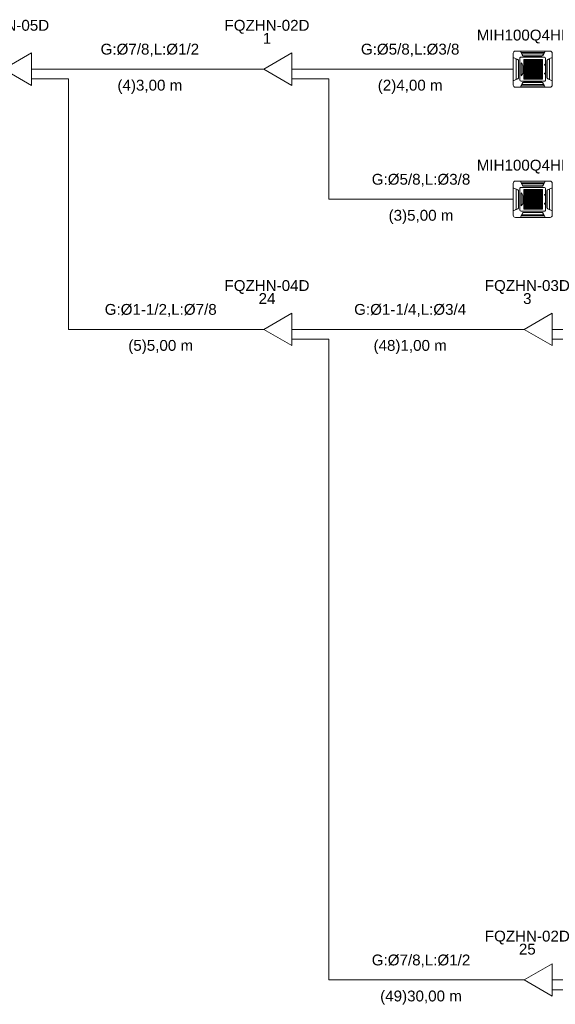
# Model space of a CAD drawing. Header units: millimetres. Extents: x -11664 to 30758, y -32204 to 1096.
# Tile 13 of 15: x 8150 to 13088, y -10604 to -1524. Entities that reach past the tile are written whole.
import ezdxf

# ---------------------------------------------------------------- set-up
doc = ezdxf.new("R2010")
doc.units = ezdxf.units.MM
for name, color, linetype, lineweight in [('CONDENSADORA_PAVIMENTO_SUPERIOR_dwg', 8, 'Continuous', 18), ('EQUIPMENT', 7, 'Continuous', 18), ('PIPE_VRF', 7, 'Continuous', 18)]:
    doc.layers.add(name, color=color, linetype=linetype, lineweight=lineweight)
doc.styles.add('Arial', font='arial.ttf', dxfattribs={"height": 100})

# ---------------------------------------------------------------- blocks, each defined once
blk = doc.blocks.new('CONDENSADORA_PAVIMENTO_SUPERIOR_dwg__U9-1129958-15 - FLUXOGRAMA PAVIMENTO SUPERIOR')
at = {"layer": 'EQUIPMENT'}
for p, q in [((10300, -1980), (10400, -1980)), ((10659.8, -1980), (10800, -1980)), ((10659.6, -2070), (10800, -2070))]:
    blk.add_line(p, q, dxfattribs=at)
at = {"layer": 'EQUIPMENT', "flags": 128}
blk.add_lwpolyline([(10659.8, -1830), (10659.8, -2130), (10400, -1980)], close=True, dxfattribs=at)
at = {"layer": 'EQUIPMENT', "char_height": 100, "attachment_point": 2, "line_spacing_factor": 0.941778, "style": 'Arial'}
for s, insert, width in [('FQZHN-02D', (10430, -1525.5), 934.12), ('1', (10430, -1645.5), 93.045)]:
    blk.add_mtext(s, dxfattribs=dict(at, insert=insert, width=width))
blk = doc.blocks.new('CONDENSADORA_PAVIMENTO_SUPERIOR_dwg__U12-1129959-15 - FLUXOGRAMA PAVIMENTO SUPERIOR')
at = {"layer": 'EQUIPMENT'}
for p, q in [((7900, -1980), (8000, -1980)), ((8259.8, -1980), (8400, -1980)), ((8259.6, -2070), (8400, -2070))]:
    blk.add_line(p, q, dxfattribs=at)
at = {"layer": 'EQUIPMENT', "flags": 128}
blk.add_lwpolyline([(8259.8, -1830), (8259.8, -2130), (8000, -1980)], close=True, dxfattribs=at)
at = {"layer": 'EQUIPMENT', "char_height": 100, "attachment_point": 2, "line_spacing_factor": 0.941778, "style": 'Arial'}
for s, insert, width in [('FQZHN-05D', (8030, -1525.5), 934.12), ('2', (8030, -1645.5), 93.045)]:
    blk.add_mtext(s, dxfattribs=dict(at, insert=insert, width=width))
blk = doc.blocks.new('CONDENSADORA_PAVIMENTO_SUPERIOR_dwg__U13-1129960-15 - FLUXOGRAMA PAVIMENTO SUPERIOR')
at = {"layer": 'EQUIPMENT'}
for p, q in [((12700, -4380), (12800, -4380)), ((13059.8, -4380), (13200, -4380)), ((13059.6, -4470), (13200, -4470))]:
    blk.add_line(p, q, dxfattribs=at)
at = {"layer": 'EQUIPMENT', "flags": 128}
blk.add_lwpolyline([(13059.8, -4230), (13059.8, -4530), (12800, -4380)], close=True, dxfattribs=at)
at = {"layer": 'EQUIPMENT', "char_height": 100, "attachment_point": 2, "line_spacing_factor": 0.941778, "style": 'Arial'}
for s, insert, width in [('FQZHN-03D', (12830, -3925.5), 934.12), ('3', (12830, -4045.5), 93.045)]:
    blk.add_mtext(s, dxfattribs=dict(at, insert=insert, width=width))
blk = doc.blocks.new('CONDENSADORA_PAVIMENTO_SUPERIOR_dwg__U56-1129981-15 - FLUXOGRAMA PAVIMENTO SUPERIOR')
at = {"layer": 'EQUIPMENT'}
for p, q in [((10300, -4380), (10400, -4380)), ((10659.8, -4380), (10800, -4380)), ((10659.6, -4470), (10800, -4470))]:
    blk.add_line(p, q, dxfattribs=at)
at = {"layer": 'EQUIPMENT', "flags": 128}
blk.add_lwpolyline([(10659.8, -4230), (10659.8, -4530), (10400, -4380)], close=True, dxfattribs=at)
at = {"layer": 'EQUIPMENT', "char_height": 100, "attachment_point": 2, "line_spacing_factor": 0.941778, "style": 'Arial'}
for s, insert, width in [('FQZHN-04D', (10430, -3925.5), 934.12), ('24', (10430, -4045.5), 186.089)]:
    blk.add_mtext(s, dxfattribs=dict(at, insert=insert, width=width))
blk = doc.blocks.new('CONDENSADORA_PAVIMENTO_SUPERIOR_dwg__U57-1129982-15 - FLUXOGRAMA PAVIMENTO SUPERIOR')
at = {"layer": 'EQUIPMENT'}
for p, q in [((12700, -10380), (12800, -10380)), ((13059.8, -10380), (13200, -10380)), ((13059.6, -10470), (13200, -10470))]:
    blk.add_line(p, q, dxfattribs=at)
at = {"layer": 'EQUIPMENT', "flags": 128}
blk.add_lwpolyline([(13059.8, -10230), (13059.8, -10530), (12800, -10380)], close=True, dxfattribs=at)
at = {"layer": 'EQUIPMENT', "char_height": 100, "attachment_point": 2, "line_spacing_factor": 0.941778, "style": 'Arial'}
for s, insert, width in [('FQZHN-02D', (12830, -9925.5), 934.12), ('25', (12830, -10045.5), 186.089)]:
    blk.add_mtext(s, dxfattribs=dict(at, insert=insert, width=width))
blk = doc.blocks.new('CONDENSADORA_PAVIMENTO_SUPERIOR_dwg-1129951-15 - FLUXOGRAMA PAVIMENTO SUPERIOR')
at = {"lineweight": 18}
for p, q in [((12720.6, -1812.8), (13039.4, -1812.8)), ((12700, -2126.6), (12700, -1833.4)), ((12726.9, -2073.7), (12726.9, -1886.3)), ((12747.7, -2062.2), (12747.7, -1897.8)), ((12748.1, -2061.4), (12748.1, -1898.6)), ((12750, -1903.7), (12749.7, -2056.5)), ((12761.5, -2078.8), (12761.5, -1881.2)), ((12772.8, -1869.8), (12987.4, -1869.8)), ((12980.9, -1837.7), (12779.2, -1837.7)), ((12968.6, -1857), (12791.6, -1857)), ((12793.8, -1857.8), (12966.3, -1857.8)), ((12964.2, -1859.6), (12795.8, -1859.6)), ((12847.6, -1890.5), (12847.6, -2071.5)), ((12912.3, -1890.6), (12912.3, -2071.6)), ((12984.8, -1832.9), (12984.2, -1832.9)), ((12998.7, -1881.2), (12998.7, -2078.8)), ((13010.1, -1903.7), (13010.5, -2056.5)), ((13012.1, -2061.4), (13012.1, -1898.6)), ((13012.5, -2062.2), (13012.5, -1897.8)), ((13033.3, -2073.7), (13033.3, -1886.3)), ((13060.1, -1833.4), (13060.1, -2126.6)), ((12772, -2039.9), (12772, -1920.4)), ((12789, -1948.3), (12789, -2012.7)), ((12796.5, -1912.3), (12968.8, -1912.3)), ((12796.5, -1913.5), (12968.8, -1913.5)), ((12796.5, -1975.2), (12968.8, -1975.2)), ((12796.5, -1976.4), (12968.8, -1976.4)), ((12989.9, -1942.1), (12989.9, -1936.5)), ((12991.3, -1935.2), (12995.6, -1935.2)), ((12995.6, -1943.4), (12991.3, -1943.4)), ((12997, -1936.5), (12997, -1942.1)), ((13060, -1980), (13060.2, -1980)), ((12796.5, -2027.3), (12968.8, -2027.3)), ((12796.5, -2028.7), (12968.8, -2028.7)), ((12989.9, -2023.3), (12989.9, -2017.8)), ((12991.2, -2016.4), (12995.5, -2016.4)), ((12995.5, -2024.7), (12991.2, -2024.7)), ((12996.9, -2017.8), (12996.9, -2023.3)), ((13039.4, -2147.2), (12720.6, -2147.2)), ((12987.4, -2090.2), (12772.9, -2090.2)), ((12773.2, -2132.8), (12776.1, -2127)), ((12980.9, -2122.3), (12779.2, -2122.3)), ((12968.6, -2103), (12791.6, -2103)), ((12793.8, -2102.2), (12966.3, -2102.2)), ((12796.1, -2100.4), (12964.4, -2100.4)), ((12984.9, -2127.1), (12984.2, -2127.1)), ((12700, -3326.6), (12700, -3033.4)), ((12720.6, -3012.8), (13039.4, -3012.8)), ((12726.9, -3273.7), (12726.9, -3086.3)), ((12761.5, -3278.8), (12761.5, -3081.2)), ((12772.8, -3069.8), (12987.4, -3069.8)), ((12980.9, -3037.7), (12779.2, -3037.7)), ((12968.6, -3057), (12791.6, -3057)), ((12793.8, -3057.8), (12966.3, -3057.8)), ((12964.2, -3059.6), (12795.8, -3059.6)), ((12984.8, -3032.9), (12984.2, -3032.9)), ((12998.7, -3081.2), (12998.7, -3278.8)), ((13033.3, -3273.7), (13033.3, -3086.3)), ((13060.1, -3033.4), (13060.1, -3326.6)), ((12747.7, -3262.2), (12747.7, -3097.8)), ((12748.1, -3261.4), (12748.1, -3098.6)), ((12750, -3103.7), (12749.7, -3256.5)), ((12772, -3239.9), (12772, -3120.4)), ((12789, -3148.3), (12789, -3212.7)), ((12796.5, -3112.3), (12968.8, -3112.3)), ((12796.5, -3113.5), (12968.8, -3113.5)), ((12796.5, -3175.2), (12968.8, -3175.2)), ((12796.5, -3176.4), (12968.8, -3176.4)), ((12847.6, -3090.5), (12847.6, -3271.5)), ((12912.3, -3090.6), (12912.3, -3271.6)), ((12989.9, -3142.1), (12989.9, -3136.5)), ((12991.3, -3135.2), (12995.6, -3135.2)), ((12995.6, -3143.4), (12991.3, -3143.4)), ((12997, -3136.5), (12997, -3142.1)), ((13010.1, -3103.7), (13010.5, -3256.5)), ((13012.1, -3261.4), (13012.1, -3098.6)), ((13012.5, -3262.2), (13012.5, -3097.8)), ((12796.5, -3227.3), (12968.8, -3227.3)), ((12796.5, -3228.7), (12968.8, -3228.7)), ((12989.9, -3223.3), (12989.9, -3217.8)), ((12991.2, -3216.4), (12995.5, -3216.4)), ((12995.5, -3224.7), (12991.2, -3224.7)), ((12996.9, -3217.8), (12996.9, -3223.3)), ((13060, -3180), (13060.2, -3180)), ((13039.4, -3347.2), (12720.6, -3347.2)), ((12987.4, -3290.2), (12772.9, -3290.2)), ((12773.2, -3332.8), (12776.1, -3327)), ((12980.9, -3322.3), (12779.2, -3322.3)), ((12968.6, -3303), (12791.6, -3303)), ((12793.8, -3302.2), (12966.3, -3302.2)), ((12796.1, -3300.4), (12964.4, -3300.4)), ((12984.9, -3327.1), (12984.2, -3327.1))]:
    blk.add_line(p, q, dxfattribs=at)
at = {"lineweight": 18, "flags": 128}
for points in [[(12784.7, -1852.4), (12765.7, -1812.7), (12994.5, -1812.7), (12975.3, -1852.6)], [(12742.3, -2067.8), (12700, -2086.2), (12700, -1873.7), (12742.6, -1892.3)], [(12742.3, -1892.9), (12742.5, -1892.6), (12742.6, -1892.3), (12735.7, -1889.3), (12728.8, -1886.3), (12721.9, -1883.4), (12721.8, -1884), (12722, -1884), (12722.1, -1884.1), (12722.2, -1884.2), (12722.4, -1884.3), (12729, -1887.2), (12735.7, -1890.1), (12742.3, -1892.9), (12743.7, -1893.6), (12744.9, -1894.4), (12745.9, -1895.4), (12746.9, -1896.5), (12747.6, -1897.6), (12748.2, -1898.9), (12748.4, -1899.5), (12748.6, -1900.1), (12748.8, -1900.7), (12748.8, -1901.3), (12748.9, -1901.9), (12748.9, -1902.5), (12748.9, -2057.5), (12748.9, -2058.1), (12748.9, -2058.7), (12748.8, -2059.3), (12748.6, -2059.9), (12748.5, -2060.5), (12748.2, -2061.1), (12747.6, -2062.3), (12746.9, -2063.5), (12745.9, -2064.6), (12745.1, -2065.3), (12744.3, -2066), (12743.3, -2066.6), (12742.3, -2067.1), (12735.7, -2069.9), (12729, -2072.8), (12722.4, -2075.7), (12722.2, -2075.8), (12722.1, -2075.9), (12722, -2076), (12721.8, -2076), (12721.9, -2076.6), (12728.8, -2073.7)], [(12984.1, -1833), (12987, -1827.2), (12773.2, -1827.2), (12776.1, -1833)], [(12786.4, -1852), (12785.6, -1852.3), (12784.8, -1852.6), (12781.6, -1846.1), (12778.4, -1839.6), (12775.1, -1833.1), (12776.7, -1833), (12776.8, -1833), (12776.8, -1833.1), (12776.9, -1833.1), (12777, -1833.2), (12779.1, -1837.5), (12781.3, -1841.8), (12783.7, -1846.6), (12786.1, -1851.5), (12786.3, -1851.8), (12786.4, -1852), (12786.9, -1853), (12787.6, -1853.9), (12788.3, -1854.7), (12789.2, -1855.5), (12790.3, -1856.3), (12791.4, -1856.9), (12792.7, -1857.4), (12794, -1857.8), (12795.3, -1858), (12796.7, -1858.1), (12963.5, -1858.1), (12964.8, -1858.1), (12966, -1857.8), (12967.3, -1857.5), (12968.5, -1857), (12969.6, -1856.4), (12970.7, -1855.7), (12971.6, -1854.9), (12972.4, -1854), (12973.2, -1853.1), (12973.8, -1852), (12974.6, -1852.3), (12975.3, -1852.6), (12978.6, -1846.1), (12981.8, -1839.6), (12985, -1833.1), (12984.6, -1833.1), (12984.3, -1833), (12983.9, -1833), (12983.5, -1833), (12983.4, -1833), (12983.3, -1833.1), (12983.3, -1833.1), (12983.2, -1833.2), (12981, -1837.5), (12978.9, -1841.8), (12976.5, -1846.6), (12974, -1851.5), (12973.9, -1851.8), (12973.8, -1852)], [(13017.8, -1892.9), (13017.7, -1892.6), (13017.6, -1892.3), (13024.5, -1889.3), (13031.4, -1886.3), (13038.3, -1883.4), (13038.3, -1883.5), (13038.3, -1883.7), (13038.3, -1883.8), (13038.3, -1884), (13038.2, -1884), (13038.1, -1884.1), (13038, -1884.2), (13037.8, -1884.3), (13031.2, -1887.2), (13024.5, -1890.1), (13017.8, -1892.9), (13016.5, -1893.6), (13015.3, -1894.4), (13014.3, -1895.4), (13013.3, -1896.5), (13012.5, -1897.6), (13011.9, -1898.9), (13011.7, -1899.5), (13011.6, -1900.1), (13011.4, -1900.7), (13011.3, -1901.3), (13011.3, -1901.9), (13011.3, -1902.5), (13011.3, -2057.5), (13011.3, -2058.1), (13011.3, -2058.7), (13011.4, -2059.3), (13011.6, -2059.9), (13011.7, -2060.5), (13011.9, -2061.1), (13012.5, -2062.3), (13013.3, -2063.5), (13014.2, -2064.6), (13015, -2065.3), (13015.9, -2066), (13016.8, -2066.6), (13017.8, -2067.1), (13024.5, -2069.9), (13031.2, -2072.8), (13037.8, -2075.7), (13038, -2075.8), (13038.1, -2075.9), (13038.2, -2076), (13038.3, -2076), (13038.3, -2076.2), (13038.3, -2076.3), (13038.3, -2076.5), (13038.3, -2076.6), (13031.4, -2073.7)], [(13017.9, -2067.8), (13060.2, -2086.2), (13060.2, -1873.7), (13017.6, -1892.3)], [(13060, -2085.2), (13060, -1980), (13060, -1874.8)], [(12975.6, -2107.6), (12994.5, -2147.3), (12765.7, -2147.3), (12784.9, -2107.4), (12786.4, -2108)], [(12775.3, -2128.5), (12774.6, -2129.9), (12773.9, -2131.4), (12773.2, -2132.8), (12987, -2132.8), (12984.1, -2127), (12984.8, -2128.5)], [(12775.5, -2126.9), (12775.9, -2127), (12776.3, -2127), (12776.7, -2127), (12776.8, -2127), (12776.8, -2126.9), (12776.9, -2126.9), (12777, -2126.8), (12779.1, -2122.5), (12781.3, -2118.2), (12783.7, -2113.4), (12786.1, -2108.5), (12786.3, -2108.2), (12786.4, -2108), (12786.9, -2107), (12787.6, -2106.1), (12788.3, -2105.3), (12789.2, -2104.5), (12790.3, -2103.7), (12791.4, -2103.1), (12792.7, -2102.6), (12794, -2102.2), (12795.3, -2102), (12796.7, -2101.9), (12963.5, -2101.9), (12964.8, -2101.9), (12966, -2102.2), (12967.3, -2102.5), (12968.5, -2103), (12969.6, -2103.6), (12970.7, -2104.3), (12971.6, -2105.1), (12972.4, -2106), (12973.2, -2106.9), (12973.8, -2108), (12974.6, -2107.7), (12975.3, -2107.4)], [(12984.8, -2126.9), (12983.5, -2127), (12983.4, -2127), (12983.3, -2126.9), (12983.3, -2126.9), (12983.2, -2126.8), (12981, -2122.5), (12978.9, -2118.2), (12976.5, -2113.4), (12974, -2108.5), (12973.9, -2108.2), (12973.8, -2108)], [(12742.3, -3267.8), (12700, -3286.2), (12700, -3073.7), (12742.6, -3092.3)], [(12742.3, -3092.9), (12742.5, -3092.6), (12742.6, -3092.3), (12735.7, -3089.3), (12728.8, -3086.3), (12721.9, -3083.4), (12721.8, -3084), (12722, -3084), (12722.1, -3084.1), (12722.2, -3084.2), (12722.4, -3084.3), (12729, -3087.2), (12735.7, -3090.1), (12742.3, -3092.9), (12743.7, -3093.6), (12744.9, -3094.4), (12745.9, -3095.4), (12746.9, -3096.5), (12747.6, -3097.6), (12748.2, -3098.9), (12748.4, -3099.5), (12748.6, -3100.1), (12748.8, -3100.7), (12748.8, -3101.3), (12748.9, -3101.9), (12748.9, -3102.5), (12748.9, -3257.5), (12748.9, -3258.1), (12748.9, -3258.7), (12748.8, -3259.3), (12748.6, -3259.9), (12748.5, -3260.5), (12748.2, -3261.1), (12747.6, -3262.3), (12746.9, -3263.5), (12745.9, -3264.6), (12745.1, -3265.3), (12744.3, -3266), (12743.3, -3266.6), (12742.3, -3267.1), (12735.7, -3269.9), (12729, -3272.8), (12722.4, -3275.7), (12722.2, -3275.8), (12722.1, -3275.9), (12722, -3276), (12721.8, -3276), (12721.9, -3276.6), (12728.8, -3273.7)], [(12784.7, -3052.4), (12765.7, -3012.7), (12994.5, -3012.7), (12975.3, -3052.6)], [(12984.1, -3033), (12987, -3027.2), (12773.2, -3027.2), (12776.1, -3033)], [(12786.4, -3052), (12785.6, -3052.3), (12784.8, -3052.6), (12781.6, -3046.1), (12778.4, -3039.6), (12775.1, -3033.1), (12776.7, -3033), (12776.8, -3033), (12776.8, -3033.1), (12776.9, -3033.1), (12777, -3033.2), (12779.1, -3037.5), (12781.3, -3041.8), (12783.7, -3046.6), (12786.1, -3051.5), (12786.3, -3051.8), (12786.4, -3052), (12786.9, -3053), (12787.6, -3053.9), (12788.3, -3054.7), (12789.2, -3055.5), (12790.3, -3056.3), (12791.4, -3056.9), (12792.7, -3057.4), (12794, -3057.8), (12795.3, -3058), (12796.7, -3058.1), (12963.5, -3058.1), (12964.8, -3058.1), (12966, -3057.8), (12967.3, -3057.5), (12968.5, -3057), (12969.6, -3056.4), (12970.7, -3055.7), (12971.6, -3054.9), (12972.4, -3054), (12973.2, -3053.1), (12973.8, -3052), (12974.6, -3052.3), (12975.3, -3052.6), (12978.6, -3046.1), (12981.8, -3039.6), (12985, -3033.1), (12984.6, -3033.1), (12984.3, -3033), (12983.9, -3033), (12983.5, -3033), (12983.4, -3033), (12983.3, -3033.1), (12983.3, -3033.1), (12983.2, -3033.2), (12981, -3037.5), (12978.9, -3041.8), (12976.5, -3046.6), (12974, -3051.5), (12973.9, -3051.8), (12973.8, -3052)], [(13017.8, -3092.9), (13017.7, -3092.6), (13017.6, -3092.3), (13024.5, -3089.3), (13031.4, -3086.3), (13038.3, -3083.4), (13038.3, -3083.5), (13038.3, -3083.7), (13038.3, -3083.8), (13038.3, -3084), (13038.2, -3084), (13038.1, -3084.1), (13038, -3084.2), (13037.8, -3084.3), (13031.2, -3087.2), (13024.5, -3090.1), (13017.8, -3092.9), (13016.5, -3093.6), (13015.3, -3094.4), (13014.3, -3095.4), (13013.3, -3096.5), (13012.5, -3097.6), (13011.9, -3098.9), (13011.7, -3099.5), (13011.6, -3100.1), (13011.4, -3100.7), (13011.3, -3101.3), (13011.3, -3101.9), (13011.3, -3102.5), (13011.3, -3257.5), (13011.3, -3258.1), (13011.3, -3258.7), (13011.4, -3259.3), (13011.6, -3259.9), (13011.7, -3260.5), (13011.9, -3261.1), (13012.5, -3262.3), (13013.3, -3263.5), (13014.2, -3264.6), (13015, -3265.3), (13015.9, -3266), (13016.8, -3266.6), (13017.8, -3267.1), (13024.5, -3269.9), (13031.2, -3272.8), (13037.8, -3275.7), (13038, -3275.8), (13038.1, -3275.9), (13038.2, -3276), (13038.3, -3276), (13038.3, -3276.2), (13038.3, -3276.3), (13038.3, -3276.5), (13038.3, -3276.6), (13031.4, -3273.7)], [(13017.9, -3267.8), (13060.2, -3286.2), (13060.2, -3073.7), (13017.6, -3092.3)], [(13060, -3285.2), (13060, -3180), (13060, -3074.8)], [(12975.6, -3307.6), (12994.5, -3347.3), (12765.7, -3347.3), (12784.9, -3307.4), (12786.4, -3308)], [(12775.3, -3328.5), (12774.6, -3329.9), (12773.9, -3331.4), (12773.2, -3332.8), (12987, -3332.8), (12984.1, -3327), (12984.8, -3328.5)], [(12775.5, -3326.9), (12775.9, -3327), (12776.3, -3327), (12776.7, -3327), (12776.8, -3327), (12776.8, -3326.9), (12776.9, -3326.9), (12777, -3326.8), (12779.1, -3322.5), (12781.3, -3318.2), (12783.7, -3313.4), (12786.1, -3308.5), (12786.3, -3308.2), (12786.4, -3308), (12786.9, -3307), (12787.6, -3306.1), (12788.3, -3305.3), (12789.2, -3304.5), (12790.3, -3303.7), (12791.4, -3303.1), (12792.7, -3302.6), (12794, -3302.2), (12795.3, -3302), (12796.7, -3301.9), (12963.5, -3301.9), (12964.8, -3301.9), (12966, -3302.2), (12967.3, -3302.5), (12968.5, -3303), (12969.6, -3303.6), (12970.7, -3304.3), (12971.6, -3305.1), (12972.4, -3306), (12973.2, -3306.9), (12973.8, -3308), (12974.6, -3307.7), (12975.3, -3307.4)], [(12984.8, -3326.9), (12983.5, -3327), (12983.4, -3327), (12983.3, -3326.9), (12983.3, -3326.9), (12983.2, -3326.8), (12981, -3322.5), (12978.9, -3318.2), (12976.5, -3313.4), (12974, -3308.5), (12973.9, -3308.2), (12973.8, -3308)]]:
    blk.add_lwpolyline(points, dxfattribs=at)
for points in [[(12796.5, -1890.4), (12968.8, -1890.4), (12968.8, -1893.5), (12796.5, -1893.5)], [(12796.5, -1890.4), (12968.8, -1890.4), (12968.8, -1893.5), (12796.5, -1893.5)], [(12796.5, -1890.4), (12968.8, -1890.4), (12968.8, -1893.5), (12796.5, -1893.5)], [(12796.5, -1890.4), (12968.8, -1890.4), (12968.8, -1893.5), (12796.5, -1893.5)], [(12796.5, -1890.4), (12968.8, -1890.4), (12968.8, -1893.5), (12796.5, -1893.5)], [(12796.5, -1890.4), (12968.8, -1890.4), (12968.8, -1893.5), (12796.5, -1893.5)], [(12796.5, -1900.9), (12968.8, -1900.9), (12968.8, -1904), (12796.5, -1904)], [(12796.6, -1890.5), (12798.1, -1890.5), (12798.1, -2071.5), (12796.6, -2071.5)], [(12803.8, -1890.5), (12805.3, -1890.5), (12805.3, -2071.5), (12803.8, -2071.5)], [(12810.9, -1890.5), (12812.5, -1890.5), (12812.5, -2071.5), (12810.9, -2071.5)], [(12818.1, -1890.5), (12819.7, -1890.5), (12819.7, -2071.5), (12818.1, -2071.5)], [(12825.3, -1890.5), (12826.9, -1890.5), (12826.9, -2071.5), (12825.3, -2071.5)], [(12832.5, -1890.5), (12834, -1890.5), (12834, -2071.5), (12832.5, -2071.5)], [(12839.7, -1890.5), (12841.2, -1890.5), (12841.2, -2071.5), (12839.7, -2071.5)], [(12846.9, -1890.5), (12848.4, -1890.5), (12848.4, -2071.5), (12846.9, -2071.5)], [(12854, -1890.5), (12855.6, -1890.5), (12855.6, -2071.5), (12854, -2071.5)], [(12861.2, -1890.5), (12862.8, -1890.5), (12862.8, -2071.5), (12861.2, -2071.5)], [(12868.4, -1890.5), (12870, -1890.5), (12870, -2071.5), (12868.4, -2071.5)], [(12875.6, -1890.6), (12877.1, -1890.6), (12877.1, -2071.5), (12875.6, -2071.5)], [(12882.8, -1890.6), (12884.3, -1890.6), (12884.3, -2071.5), (12882.8, -2071.5)], [(12889.9, -1890.6), (12891.5, -1890.6), (12891.5, -2071.5), (12889.9, -2071.5)], [(12897.1, -1890.6), (12898.7, -1890.6), (12898.7, -2071.5), (12897.1, -2071.5)], [(12904.3, -1890.6), (12905.9, -1890.6), (12905.9, -2071.6), (12904.3, -2071.6)], [(12911.5, -1890.6), (12913, -1890.6), (12913, -2071.6), (12911.5, -2071.6)], [(12918.7, -1890.6), (12920.2, -1890.6), (12920.2, -2071.6), (12918.7, -2071.6)], [(12925.9, -1890.6), (12927.4, -1890.6), (12927.4, -2071.6), (12925.9, -2071.6)], [(12933, -1890.6), (12934.6, -1890.6), (12934.6, -2071.6), (12933, -2071.6)], [(12940.2, -1890.6), (12941.8, -1890.6), (12941.8, -2071.6), (12940.2, -2071.6)], [(12947.4, -1890.6), (12949, -1890.6), (12949, -2071.6), (12947.4, -2071.6)], [(12954.6, -1890.6), (12956.1, -1890.6), (12956.1, -2071.6), (12954.6, -2071.6)], [(12961.8, -1890.6), (12963.3, -1890.6), (12963.3, -2071.6), (12961.8, -2071.6)], [(12967.2, -1890.6), (12968.8, -1890.6), (12968.8, -2071.6), (12967.2, -2071.6)], [(12796.5, -1911.3), (12968.8, -1911.3), (12968.8, -1914.5), (12796.5, -1914.5)], [(12796.5, -1921.8), (12968.8, -1921.8), (12968.8, -1924.9), (12796.5, -1924.9)], [(12796.5, -1932.3), (12968.8, -1932.3), (12968.8, -1935.4), (12796.5, -1935.4)], [(12796.5, -1942.8), (12968.8, -1942.8), (12968.8, -1945.9), (12796.5, -1945.9)], [(12796.5, -1953.2), (12968.8, -1953.2), (12968.8, -1956.3), (12796.5, -1956.3)], [(12796.5, -1963.7), (12968.8, -1963.7), (12968.8, -1966.8), (12796.5, -1966.8)], [(12796.5, -1974.2), (12968.8, -1974.2), (12968.8, -1977.3), (12796.5, -1977.3)], [(12796.5, -1984.6), (12968.8, -1984.6), (12968.8, -1987.7), (12796.5, -1987.7)], [(12796.5, -1995.1), (12968.8, -1995.1), (12968.8, -1998.2), (12796.5, -1998.2)], [(12796.5, -2005.6), (12968.8, -2005.6), (12968.8, -2008.7), (12796.5, -2008.7)], [(12796.5, -2016), (12968.8, -2016), (12968.8, -2019.1), (12796.5, -2019.1)], [(12796.5, -2026.5), (12968.8, -2026.5), (12968.8, -2029.6), (12796.5, -2029.6)], [(12796.5, -2037), (12968.8, -2037), (12968.8, -2040.1), (12796.5, -2040.1)], [(12796.5, -2047.4), (12968.8, -2047.4), (12968.8, -2050.6), (12796.5, -2050.6)], [(12796.5, -2057.9), (12968.8, -2057.9), (12968.8, -2061), (12796.5, -2061)], [(12796.5, -2068.4), (12968.8, -2068.4), (12968.8, -2071.5), (12796.5, -2071.5)], [(12796.5, -3090.4), (12968.8, -3090.4), (12968.8, -3093.5), (12796.5, -3093.5)], [(12796.5, -3090.4), (12968.8, -3090.4), (12968.8, -3093.5), (12796.5, -3093.5)], [(12796.5, -3090.4), (12968.8, -3090.4), (12968.8, -3093.5), (12796.5, -3093.5)], [(12796.5, -3090.4), (12968.8, -3090.4), (12968.8, -3093.5), (12796.5, -3093.5)], [(12796.5, -3090.4), (12968.8, -3090.4), (12968.8, -3093.5), (12796.5, -3093.5)], [(12796.5, -3090.4), (12968.8, -3090.4), (12968.8, -3093.5), (12796.5, -3093.5)], [(12796.5, -3100.9), (12968.8, -3100.9), (12968.8, -3104), (12796.5, -3104)], [(12796.5, -3111.3), (12968.8, -3111.3), (12968.8, -3114.5), (12796.5, -3114.5)], [(12796.5, -3121.8), (12968.8, -3121.8), (12968.8, -3124.9), (12796.5, -3124.9)], [(12796.5, -3132.3), (12968.8, -3132.3), (12968.8, -3135.4), (12796.5, -3135.4)], [(12796.5, -3142.8), (12968.8, -3142.8), (12968.8, -3145.9), (12796.5, -3145.9)], [(12796.5, -3153.2), (12968.8, -3153.2), (12968.8, -3156.3), (12796.5, -3156.3)], [(12796.5, -3163.7), (12968.8, -3163.7), (12968.8, -3166.8), (12796.5, -3166.8)], [(12796.5, -3174.2), (12968.8, -3174.2), (12968.8, -3177.3), (12796.5, -3177.3)], [(12796.6, -3090.5), (12798.1, -3090.5), (12798.1, -3271.5), (12796.6, -3271.5)], [(12803.8, -3090.5), (12805.3, -3090.5), (12805.3, -3271.5), (12803.8, -3271.5)], [(12810.9, -3090.5), (12812.5, -3090.5), (12812.5, -3271.5), (12810.9, -3271.5)], [(12818.1, -3090.5), (12819.7, -3090.5), (12819.7, -3271.5), (12818.1, -3271.5)], [(12825.3, -3090.5), (12826.9, -3090.5), (12826.9, -3271.5), (12825.3, -3271.5)], [(12832.5, -3090.5), (12834, -3090.5), (12834, -3271.5), (12832.5, -3271.5)], [(12839.7, -3090.5), (12841.2, -3090.5), (12841.2, -3271.5), (12839.7, -3271.5)], [(12846.9, -3090.5), (12848.4, -3090.5), (12848.4, -3271.5), (12846.9, -3271.5)], [(12854, -3090.5), (12855.6, -3090.5), (12855.6, -3271.5), (12854, -3271.5)], [(12861.2, -3090.5), (12862.8, -3090.5), (12862.8, -3271.5), (12861.2, -3271.5)], [(12868.4, -3090.5), (12870, -3090.5), (12870, -3271.5), (12868.4, -3271.5)], [(12875.6, -3090.6), (12877.1, -3090.6), (12877.1, -3271.5), (12875.6, -3271.5)], [(12882.8, -3090.6), (12884.3, -3090.6), (12884.3, -3271.5), (12882.8, -3271.5)], [(12889.9, -3090.6), (12891.5, -3090.6), (12891.5, -3271.5), (12889.9, -3271.5)], [(12897.1, -3090.6), (12898.7, -3090.6), (12898.7, -3271.5), (12897.1, -3271.5)], [(12904.3, -3090.6), (12905.9, -3090.6), (12905.9, -3271.6), (12904.3, -3271.6)], [(12911.5, -3090.6), (12913, -3090.6), (12913, -3271.6), (12911.5, -3271.6)], [(12918.7, -3090.6), (12920.2, -3090.6), (12920.2, -3271.6), (12918.7, -3271.6)], [(12925.9, -3090.6), (12927.4, -3090.6), (12927.4, -3271.6), (12925.9, -3271.6)], [(12933, -3090.6), (12934.6, -3090.6), (12934.6, -3271.6), (12933, -3271.6)], [(12940.2, -3090.6), (12941.8, -3090.6), (12941.8, -3271.6), (12940.2, -3271.6)], [(12947.4, -3090.6), (12949, -3090.6), (12949, -3271.6), (12947.4, -3271.6)], [(12954.6, -3090.6), (12956.1, -3090.6), (12956.1, -3271.6), (12954.6, -3271.6)], [(12961.8, -3090.6), (12963.3, -3090.6), (12963.3, -3271.6), (12961.8, -3271.6)], [(12967.2, -3090.6), (12968.8, -3090.6), (12968.8, -3271.6), (12967.2, -3271.6)], [(12796.5, -3184.6), (12968.8, -3184.6), (12968.8, -3187.7), (12796.5, -3187.7)], [(12796.5, -3195.1), (12968.8, -3195.1), (12968.8, -3198.2), (12796.5, -3198.2)], [(12796.5, -3205.6), (12968.8, -3205.6), (12968.8, -3208.7), (12796.5, -3208.7)], [(12796.5, -3216), (12968.8, -3216), (12968.8, -3219.1), (12796.5, -3219.1)], [(12796.5, -3226.5), (12968.8, -3226.5), (12968.8, -3229.6), (12796.5, -3229.6)], [(12796.5, -3237), (12968.8, -3237), (12968.8, -3240.1), (12796.5, -3240.1)], [(12796.5, -3247.4), (12968.8, -3247.4), (12968.8, -3250.6), (12796.5, -3250.6)], [(12796.5, -3257.9), (12968.8, -3257.9), (12968.8, -3261), (12796.5, -3261)], [(12796.5, -3268.4), (12968.8, -3268.4), (12968.8, -3271.5), (12796.5, -3271.5)]]:
    blk.add_lwpolyline(points, close=True, dxfattribs=at)
at = {"lineweight": 18}
for centre, radius, start, end in [((12720.6, -1833.4), 20.6, 90, 180), ((13039.4, -1833.4), 20.6, 0, 90), ((12737.7, -1903.6), 12.4, 359.88226, 66.48369), ((12772.8, -1881.2), 11.3, 90, 180.00808), ((12795.8, -1847.1), 12.4, 205.44145, 269.96945), ((12964.2, -1847.2), 12.4, 269.96945, 334.33943), ((12987.4, -1881.2), 11.3, 0.00808, 90), ((13022.5, -1903.6), 12.4, 113.51631, 180.11774), ((12748.9, -1953.6), 40.4, 7.41625, 55.1536), ((12991.3, -1936.5), 1.38, 90, 180), ((12991.3, -1942.1), 1.38, 180, 270), ((12995.6, -1936.5), 1.38, 0, 90), ((12995.6, -1942.1), 1.38, 270, 0), ((12737.4, -2056.4), 12.4, 293.54327, 359.88226), ((12772.9, -2078.8), 11.3, 180.00808, 270), ((12753.1, -2009.2), 36.1, 301.63571, 354.44926), ((12987.4, -2078.8), 11.3, 270, 0.00808), ((12991.2, -2017.8), 1.38, 90, 180), ((12991.2, -2023.3), 1.38, 180, 270), ((12995.5, -2017.8), 1.38, 0, 90), ((12995.5, -2023.3), 1.38, 270, 0), ((13022.8, -2056.4), 12.4, 180.11774, 246.45673), ((12720.6, -2126.6), 20.6, 180, 270), ((12796.1, -2112.8), 12.4, 89.96945, 154.33943), ((12964.4, -2112.9), 12.4, 25.44145, 89.96945), ((13039.4, -2126.6), 20.6, 270, 0), ((12720.6, -3033.4), 20.6, 90, 180), ((12772.8, -3081.2), 11.3, 90, 180.00808), ((12795.8, -3047.1), 12.4, 205.44145, 269.96945), ((12964.2, -3047.2), 12.4, 269.96945, 334.33943), ((12987.4, -3081.2), 11.3, 0.00808, 90), ((13039.4, -3033.4), 20.6, 0, 90), ((12737.7, -3103.6), 12.4, 359.88226, 66.48369), ((12748.9, -3153.6), 40.4, 7.41625, 55.1536), ((12991.3, -3136.5), 1.38, 90, 180), ((12991.3, -3142.1), 1.38, 180, 270), ((12995.6, -3136.5), 1.38, 0, 90), ((12995.6, -3142.1), 1.38, 270, 0), ((13022.5, -3103.6), 12.4, 113.51631, 180.11774), ((12737.4, -3256.4), 12.4, 293.54327, 359.88226), ((12753.1, -3209.2), 36.1, 301.63571, 354.44926), ((12991.2, -3217.8), 1.38, 90, 180), ((12991.2, -3223.3), 1.38, 180, 270), ((12995.5, -3217.8), 1.38, 0, 90), ((12995.5, -3223.3), 1.38, 270, 0), ((13022.8, -3256.4), 12.4, 180.11774, 246.45673), ((12720.6, -3326.6), 20.6, 180, 270), ((12772.9, -3278.8), 11.3, 180.00808, 270), ((12796.1, -3312.8), 12.4, 89.96945, 154.33943), ((12964.4, -3312.9), 12.4, 25.44145, 89.96945), ((12987.4, -3278.8), 11.3, 270, 0.00808), ((13039.4, -3326.6), 20.6, 270, 0)]:
    blk.add_arc(centre, radius, start, end, dxfattribs=at)
at = {"layer": 'PIPE_VRF'}
for p, q in [((8400, -1980), (10300, -1980)), ((10800, -1980), (12700, -1980)), ((10800, -4380), (12700, -4380))]:
    blk.add_line(p, q, dxfattribs=at)
at = {"layer": 'PIPE_VRF', "flags": 128}
for points in [[(8400, -2070), (8600, -2070), (8600, -4380), (10300, -4380)], [(10800, -2070), (11000, -2070), (11000, -3180), (12700, -3180)], [(10800, -4470), (11000, -4470), (11000, -10380), (12700, -10380)]]:
    blk.add_lwpolyline(points, dxfattribs=at)
for name in ['CONDENSADORA_PAVIMENTO_SUPERIOR_dwg__U12-1129959-15 - FLUXOGRAMA PAVIMENTO SUPERIOR', 'CONDENSADORA_PAVIMENTO_SUPERIOR_dwg__U9-1129958-15 - FLUXOGRAMA PAVIMENTO SUPERIOR', 'CONDENSADORA_PAVIMENTO_SUPERIOR_dwg__U56-1129981-15 - FLUXOGRAMA PAVIMENTO SUPERIOR', 'CONDENSADORA_PAVIMENTO_SUPERIOR_dwg__U13-1129960-15 - FLUXOGRAMA PAVIMENTO SUPERIOR', 'CONDENSADORA_PAVIMENTO_SUPERIOR_dwg__U57-1129982-15 - FLUXOGRAMA PAVIMENTO SUPERIOR']:
    blk.add_blockref(name, (0, 0))
at = {"lineweight": 18, "char_height": 100, "width": 1232.842, "attachment_point": 2, "line_spacing_factor": 0.941778, "style": 'Arial'}
for insert in [(12880, -1615.5), (12880, -2815.5)]:
    blk.add_mtext('MIH100Q4HN18', dxfattribs=dict(at, insert=insert))
at = {"layer": 'PIPE_VRF', "char_height": 100, "attachment_point": 2, "line_spacing_factor": 0.941778, "style": 'Arial'}
for s, insert, width in [('G:Ø7/8,L:Ø1/2', (9350, -1745.5), 1087.154), ('G:Ø5/8,L:Ø3/8', (11750, -1745.5), 1087.154), ('(4)3,00 m', (9350, -2077.6), 713.751), ('(2)4,00 m', (11750, -2077.6), 713.751), ('G:Ø5/8,L:Ø3/8', (11850, -2945.5), 1087.154), ('(3)5,00 m', (11850, -3277.6), 713.751), ('G:Ø1-1/2,L:Ø7/8', (9450, -4145.5), 1235.29), ('G:Ø1-1/4,L:Ø3/4', (11750, -4145.5), 1235.29), ('(5)5,00 m', (9450, -4477.6), 713.751), ('(48)1,00 m', (11750, -4477.6), 806.795), ('G:Ø7/8,L:Ø1/2', (11850, -10145.5), 1087.154), ('(49)30,00 m', (11850, -10477.6), 899.84)]:
    blk.add_mtext(s, dxfattribs=dict(at, insert=insert, width=width))

msp = doc.modelspace()

# ---------------------------------------------------------------- block references
at = {"layer": 'CONDENSADORA_PAVIMENTO_SUPERIOR_dwg', "color": 7}
msp.add_blockref('CONDENSADORA_PAVIMENTO_SUPERIOR_dwg-1129951-15 - FLUXOGRAMA PAVIMENTO SUPERIOR', (0, 0), dxfattribs=at)

doc.saveas('drawing.dxf')
